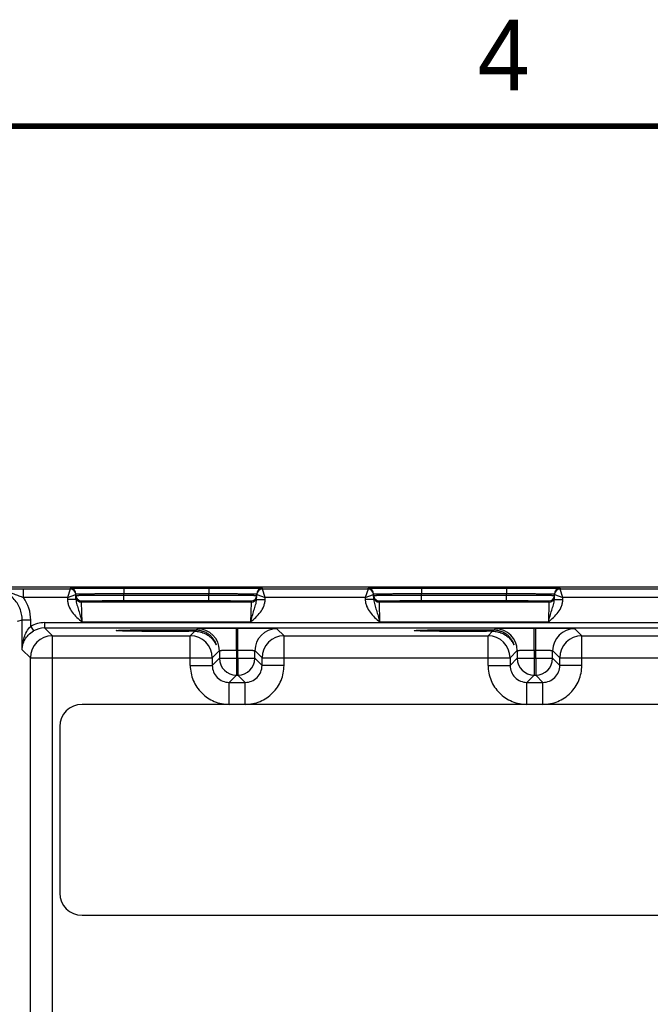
# Model space of a CAD drawing. Header units: inches. Extents: x 0 to 34, y 0 to 22.
# Tile 88 of 101: x 17.4 to 19.6, y 18.4 to 21.9. Entities that reach past the tile are written whole.
import ezdxf

# ---------------------------------------------------------------- set-up
doc = ezdxf.new("R2010")
doc.units = ezdxf.units.IN
doc.header["$LTSCALE"] = 1.87
doc.header["$MEASUREMENT"] = 0
doc.layers.get('0').update_dxf_attribs({"linetype": 'CONTINUOUS'})
doc.styles.add('TEXTSTYLE_2', font='txt')

msp = doc.modelspace()

# ---------------------------------------------------------------- linework, layer by layer
at = {"color": 7, "linetype": 'CONTINUOUS'}
for p, q in [((21.7135, 19.8657), (17.1957, 19.8657)), ((17.3897, 19.8285), (17.3897, 19.8585)), ((17.5551, 19.8585), (17.3897, 19.8585)), ((17.5551, 19.8585), (17.5453, 19.8285)), ((17.5453, 19.8285), (17.5751, 19.8388)), ((17.5551, 19.8585), (17.5551, 19.861)), ((17.5754, 19.8218), (17.5751, 19.8413)), ((17.745, 19.8618), (17.745, 19.8422)), ((17.745, 19.8618), (18.0459, 19.8618)), ((17.7451, 19.8372), (17.745, 19.8422)), ((17.745, 19.8422), (18.0459, 19.8422)), ((17.7451, 19.8176), (17.7451, 19.8372)), ((17.7451, 19.8372), (18.0459, 19.8372)), ((18.0459, 19.8618), (18.0459, 19.8422)), ((18.0459, 19.8372), (18.0459, 19.8422)), ((18.0459, 19.8176), (18.0459, 19.8372)), ((18.2156, 19.8218), (18.2159, 19.8413)), ((18.2159, 19.8388), (18.2457, 19.8285)), ((18.2359, 19.861), (18.2359, 19.8585)), ((18.6101, 19.8585), (18.2359, 19.8585)), ((18.2457, 19.8285), (18.2359, 19.8585)), ((18.6101, 19.8585), (18.6003, 19.8285)), ((18.6003, 19.8285), (18.6301, 19.8388)), ((18.6101, 19.8585), (18.6101, 19.861)), ((18.6304, 19.8218), (18.6301, 19.8413)), ((18.8, 19.8618), (18.8, 19.8422)), ((18.8, 19.8618), (19.1009, 19.8618)), ((18.8001, 19.8372), (18.8, 19.8422)), ((18.8, 19.8422), (19.1009, 19.8422)), ((18.8001, 19.8176), (18.8001, 19.8372)), ((18.8001, 19.8372), (19.1009, 19.8372)), ((19.1009, 19.8618), (19.1009, 19.8422)), ((19.1009, 19.8372), (19.1009, 19.8422)), ((19.1009, 19.8176), (19.1009, 19.8372)), ((19.2706, 19.8218), (19.2709, 19.8413)), ((19.2709, 19.8388), (19.3007, 19.8285)), ((19.2909, 19.861), (19.2909, 19.8585)), ((19.6651, 19.8585), (19.2909, 19.8585)), ((19.3007, 19.8285), (19.2909, 19.8585)), ((17.5453, 19.8285), (17.3897, 19.8285)), ((17.5453, 19.8285), (17.5454, 19.8213)), ((17.5754, 19.8218), (17.5454, 19.8213)), ((17.5953, 19.8116), (17.5952, 19.8162)), ((18.1957, 19.8116), (17.5953, 19.8116)), ((17.5968, 19.7416), (17.5953, 19.8116)), ((17.7018, 19.8157), (17.7054, 19.816)), ((17.7054, 19.8154), (17.7018, 19.8157)), ((17.712, 19.8152), (17.7054, 19.8154)), ((17.7067, 19.8153), (17.7058, 19.8154)), ((17.7077, 19.8153), (17.7067, 19.8153)), ((17.7097, 19.8152), (17.7077, 19.8153)), ((17.712, 19.8152), (17.7097, 19.8152)), ((17.7148, 19.8151), (17.712, 19.8152)), ((17.7179, 19.815), (17.7148, 19.8151)), ((17.7215, 19.815), (17.7179, 19.815)), ((17.7255, 19.8149), (17.7215, 19.815)), ((17.7299, 19.8148), (17.7255, 19.8149)), ((17.7348, 19.8148), (17.7299, 19.8148)), ((17.7402, 19.8147), (17.7348, 19.8148)), ((17.7461, 19.8146), (17.7402, 19.8147)), ((17.7451, 19.8176), (18.0459, 19.8176)), ((17.7524, 19.8146), (17.7461, 19.8146)), ((17.7593, 19.8145), (17.7524, 19.8146)), ((17.7666, 19.8144), (17.7593, 19.8145)), ((17.7745, 19.8144), (17.7666, 19.8144)), ((17.783, 19.8143), (17.7745, 19.8144)), ((17.7921, 19.8143), (17.783, 19.8143)), ((17.8018, 19.8142), (17.7921, 19.8143)), ((17.8121, 19.8142), (17.8018, 19.8142)), ((17.8232, 19.8141), (17.8121, 19.8142)), ((17.8349, 19.8141), (17.8232, 19.8141)), ((17.8473, 19.8141), (17.8349, 19.8141)), ((17.8603, 19.814), (17.8473, 19.8141)), ((17.874, 19.814), (17.8603, 19.814)), ((17.8884, 19.814), (17.874, 19.814)), ((17.9035, 19.814), (17.8884, 19.814)), ((17.914, 19.814), (17.9035, 19.814)), ((17.9249, 19.814), (17.914, 19.814)), ((17.9364, 19.8141), (17.9249, 19.814)), ((17.9481, 19.8141), (17.9364, 19.8141)), ((17.9597, 19.8141), (17.9481, 19.8141)), ((17.9708, 19.8141), (17.9597, 19.8141)), ((17.981, 19.8142), (17.9708, 19.8141)), ((17.9903, 19.8142), (17.981, 19.8142)), ((17.999, 19.8143), (17.9903, 19.8142)), ((18.0071, 19.8143), (17.999, 19.8143)), ((18.0148, 19.8144), (18.0071, 19.8143)), ((18.0219, 19.8144), (18.0148, 19.8144)), ((18.0285, 19.8145), (18.0219, 19.8144)), ((18.0373, 19.8146), (18.0285, 19.8145)), ((18.0449, 19.8146), (18.0373, 19.8146)), ((18.0517, 19.8147), (18.0449, 19.8146)), ((18.0577, 19.8148), (18.0517, 19.8147)), ((18.063, 19.8149), (18.0577, 19.8148)), ((18.0677, 19.8149), (18.063, 19.8149)), ((18.0719, 19.815), (18.0677, 19.8149)), ((18.0755, 19.8151), (18.0719, 19.815)), ((18.0776, 19.8151), (18.0755, 19.8151)), ((18.0795, 19.8152), (18.0776, 19.8151)), ((18.0856, 19.8154), (18.079, 19.8152)), ((18.0812, 19.8152), (18.0795, 19.8152)), ((18.0827, 19.8153), (18.0812, 19.8152)), ((18.084, 19.8153), (18.0827, 19.8153)), ((18.085, 19.8154), (18.084, 19.8153)), ((18.0859, 19.8154), (18.085, 19.8154)), ((18.0856, 19.816), (18.0892, 19.8157)), ((18.0892, 19.8157), (18.0856, 19.8154)), ((18.1957, 19.8116), (18.1942, 19.7416)), ((18.1958, 19.8162), (18.1957, 19.8116)), ((18.2156, 19.8218), (18.2456, 19.8213)), ((18.2456, 19.8213), (18.2457, 19.8285)), ((18.6003, 19.8285), (18.2457, 19.8285)), ((18.6003, 19.8285), (18.6004, 19.8213)), ((18.6304, 19.8218), (18.6004, 19.8213)), ((18.6503, 19.8116), (18.6502, 19.8162)), ((19.2507, 19.8116), (18.6503, 19.8116)), ((18.6518, 19.7416), (18.6503, 19.8116)), ((18.7568, 19.8157), (18.7604, 19.816)), ((18.7604, 19.8154), (18.7568, 19.8157)), ((18.767, 19.8152), (18.7604, 19.8154)), ((18.7617, 19.8153), (18.7608, 19.8154)), ((18.7627, 19.8153), (18.7617, 19.8153)), ((18.7647, 19.8152), (18.7627, 19.8153)), ((18.767, 19.8152), (18.7647, 19.8152)), ((18.7698, 19.8151), (18.767, 19.8152)), ((18.7729, 19.815), (18.7698, 19.8151)), ((18.7765, 19.815), (18.7729, 19.815)), ((18.7805, 19.8149), (18.7765, 19.815)), ((18.7849, 19.8148), (18.7805, 19.8149)), ((18.7898, 19.8148), (18.7849, 19.8148)), ((18.7952, 19.8147), (18.7898, 19.8148)), ((18.8011, 19.8146), (18.7952, 19.8147)), ((18.8001, 19.8176), (19.1009, 19.8176)), ((18.8074, 19.8146), (18.8011, 19.8146)), ((18.8143, 19.8145), (18.8074, 19.8146)), ((18.8216, 19.8144), (18.8143, 19.8145)), ((18.8295, 19.8144), (18.8216, 19.8144)), ((18.838, 19.8143), (18.8295, 19.8144)), ((18.8471, 19.8143), (18.838, 19.8143)), ((18.8568, 19.8142), (18.8471, 19.8143)), ((18.8671, 19.8142), (18.8568, 19.8142)), ((18.8782, 19.8141), (18.8671, 19.8142)), ((18.8899, 19.8141), (18.8782, 19.8141)), ((18.9023, 19.8141), (18.8899, 19.8141)), ((18.9153, 19.814), (18.9023, 19.8141)), ((18.929, 19.814), (18.9153, 19.814)), ((18.9434, 19.814), (18.929, 19.814)), ((18.9585, 19.814), (18.9434, 19.814)), ((18.969, 19.814), (18.9585, 19.814)), ((18.9799, 19.814), (18.969, 19.814)), ((18.9914, 19.8141), (18.9799, 19.814)), ((19.0031, 19.8141), (18.9914, 19.8141)), ((19.0147, 19.8141), (19.0031, 19.8141)), ((19.0258, 19.8141), (19.0147, 19.8141)), ((19.036, 19.8142), (19.0258, 19.8141)), ((19.0453, 19.8142), (19.036, 19.8142)), ((19.054, 19.8143), (19.0453, 19.8142)), ((19.0621, 19.8143), (19.054, 19.8143)), ((19.0698, 19.8144), (19.0621, 19.8143)), ((19.0769, 19.8144), (19.0698, 19.8144)), ((19.0835, 19.8145), (19.0769, 19.8144)), ((19.0923, 19.8146), (19.0835, 19.8145)), ((19.0999, 19.8146), (19.0923, 19.8146)), ((19.1067, 19.8147), (19.0999, 19.8146)), ((19.1127, 19.8148), (19.1067, 19.8147)), ((19.118, 19.8149), (19.1127, 19.8148)), ((19.1227, 19.8149), (19.118, 19.8149)), ((19.1269, 19.815), (19.1227, 19.8149)), ((19.1305, 19.8151), (19.1269, 19.815)), ((19.1326, 19.8151), (19.1305, 19.8151)), ((19.1345, 19.8152), (19.1326, 19.8151)), ((19.1406, 19.8154), (19.134, 19.8152)), ((19.1362, 19.8152), (19.1345, 19.8152)), ((19.1377, 19.8153), (19.1362, 19.8152)), ((19.139, 19.8153), (19.1377, 19.8153)), ((19.14, 19.8154), (19.139, 19.8153)), ((19.1409, 19.8154), (19.14, 19.8154)), ((19.1406, 19.816), (19.1442, 19.8157)), ((19.1442, 19.8157), (19.1406, 19.8154)), ((19.2507, 19.8116), (19.2492, 19.7416)), ((19.2508, 19.8162), (19.2507, 19.8116)), ((19.2706, 19.8218), (19.3006, 19.8213)), ((19.3006, 19.8213), (19.3007, 19.8285)), ((19.6553, 19.8285), (19.3007, 19.8285)), ((17.3852, 19.748), (17.3671, 19.7435)), ((17.3852, 19.6433), (17.3852, 19.748)), ((17.4151, 19.748), (17.3852, 19.748)), ((17.4151, 19.7262), (17.4151, 19.748)), ((17.464, 19.7394), (17.464, 19.7204)), ((17.464, 19.7394), (21.5092, 19.7394)), ((18.1942, 19.7416), (17.5968, 19.7416)), ((19.2492, 19.7416), (18.6518, 19.7416)), ((17.4151, 19.7262), (17.4247, 19.7098)), ((17.4918, 19.6926), (17.464, 19.7204)), ((17.464, 19.7204), (21.5092, 19.7204)), ((17.9804, 19.6926), (17.9965, 19.7087)), ((18.0015, 19.7137), (18.0057, 19.7179)), ((18.1437, 19.6423), (18.1437, 19.7203)), ((18.1437, 19.7203), (18.1493, 19.7203)), ((18.1493, 19.6423), (18.1493, 19.7203)), ((18.2873, 19.7179), (18.3126, 19.6926)), ((19.0354, 19.6926), (19.0515, 19.7087)), ((19.0565, 19.7137), (19.0607, 19.7179)), ((19.1987, 19.7203), (19.2043, 19.7203)), ((19.1987, 19.6423), (19.1987, 19.7203)), ((19.2043, 19.6423), (19.2043, 19.7203)), ((19.3423, 19.7179), (19.3676, 19.6926)), ((17.4918, 16.5699), (17.4918, 19.6926)), ((17.4918, 19.6926), (17.9804, 19.6926)), ((17.9804, 19.5876), (17.9804, 19.6926)), ((18.3126, 19.5876), (18.3126, 19.6926)), ((18.3126, 19.6926), (19.0354, 19.6926)), ((19.0354, 19.5876), (19.0354, 19.6926)), ((19.3676, 19.6926), (20.0904, 19.6926)), ((19.3676, 19.5876), (19.3676, 19.6926)), ((17.4138, 19.6146), (17.3852, 19.6433)), ((18.0837, 19.64), (18.0584, 19.6146)), ((18.0837, 19.64), (18.0837, 19.6129)), ((18.1437, 19.6423), (18.1437, 19.6129)), ((18.1437, 19.6423), (18.1493, 19.6423)), ((18.1493, 19.6129), (18.1493, 19.6423)), ((18.2093, 19.6129), (18.2093, 19.64)), ((18.2093, 19.64), (18.2346, 19.6146)), ((19.1387, 19.64), (19.1134, 19.6146)), ((19.1387, 19.64), (19.1387, 19.6129)), ((19.1987, 19.6423), (19.2043, 19.6423)), ((19.1987, 19.6423), (19.1987, 19.6129)), ((19.2043, 19.6129), (19.2043, 19.6423)), ((19.2643, 19.6129), (19.2643, 19.64)), ((19.2643, 19.64), (19.2896, 19.6146)), ((17.4138, 16.6478), (17.4138, 19.6146)), ((17.4138, 19.6146), (18.0584, 19.6146)), ((18.0584, 19.6146), (18.0584, 19.5876)), ((18.0837, 19.6129), (18.0584, 19.5876)), ((18.0837, 19.6129), (18.2093, 19.6129)), ((18.1437, 19.6129), (18.1437, 19.5529)), ((18.1493, 19.6129), (18.1493, 19.5529)), ((18.2093, 19.6129), (18.2346, 19.5876)), ((18.2346, 19.5876), (18.2346, 19.6146)), ((18.2346, 19.6146), (19.1134, 19.6146)), ((19.1134, 19.6146), (19.1134, 19.5876)), ((19.1387, 19.6129), (19.1134, 19.5876)), ((19.1387, 19.6129), (19.2643, 19.6129)), ((19.1987, 19.6129), (19.1987, 19.5529)), ((19.2043, 19.6129), (19.2043, 19.5529)), ((19.2643, 19.6129), (19.2896, 19.5876)), ((19.2896, 19.6146), (20.1684, 19.6146)), ((19.2896, 19.5876), (19.2896, 19.6146)), ((17.9804, 19.5876), (18.0584, 19.5876)), ((18.3126, 19.5876), (18.2346, 19.5876)), ((19.0354, 19.5876), (19.1134, 19.5876)), ((19.3676, 19.5876), (19.2896, 19.5876)), ((18.1437, 19.5529), (18.1183, 19.5276)), ((18.1183, 19.4496), (18.1183, 19.5276)), ((18.1183, 19.5276), (18.1747, 19.5276)), ((18.1437, 19.5529), (18.1493, 19.5529)), ((18.1493, 19.5529), (18.1747, 19.5276)), ((18.1747, 19.4496), (18.1747, 19.5276)), ((19.1987, 19.5529), (19.1733, 19.5276)), ((19.1733, 19.5276), (19.2297, 19.5276)), ((19.1733, 19.4496), (19.1733, 19.5276)), ((19.1987, 19.5529), (19.2043, 19.5529)), ((19.2043, 19.5529), (19.2297, 19.5276)), ((19.2297, 19.4496), (19.2297, 19.5276)), ((21.3763, 19.4496), (17.5968, 19.4496)), ((17.5181, 19.3709), (17.5181, 18.7803)), ((17.5968, 18.7016), (21.3763, 18.7016))]:
    msp.add_line(p, q, dxfattribs=at)
at = {"color": 7, "linetype": 'CONTINUOUS', "const_width": 0.02}
msp.add_lwpolyline([(33.5, 21.5), (0.5, 21.5)], dxfattribs=at)
at = {"color": 7, "linetype": 'CONTINUOUS'}
for points in [[(17.7058, 19.8154), (17.705, 19.8154), (17.7048, 19.8154), (17.7045, 19.8154), (17.7043, 19.8155), (17.7041, 19.8155), (17.704, 19.8155)], [(18.087, 19.8155), (18.087, 19.8155), (18.0869, 19.8155), (18.0867, 19.8155), (18.0865, 19.8154), (18.0862, 19.8154), (18.0859, 19.8154)], [(18.7608, 19.8154), (18.76, 19.8154), (18.7598, 19.8154), (18.7595, 19.8154), (18.7593, 19.8155), (18.7591, 19.8155), (18.759, 19.8155)], [(19.142, 19.8155), (19.142, 19.8155), (19.1419, 19.8155), (19.1417, 19.8155), (19.1415, 19.8154), (19.1412, 19.8154), (19.1409, 19.8154)]]:
    msp.add_lwpolyline(points, dxfattribs=at)
for centre, radius, start, end in [((17.391, -4.3435), 24.202, 90.00308, 90.18806), ((17.5551, 19.841), 0.02, 1.0006, 89.9999), ((17.5551, 19.8385), 0.02, 1.0006, 89.9999), ((17.5551, 19.8385), 0.02, 8.1775, 10.8856), ((17.5551, 19.8385), 0.02, 1.0086, 8.1788), ((17.5953, 19.8363), 0.0201, 181.0723, 200.7062), ((18.1958, 19.8362), 0.02, 269.9992, 358.9986), ((18.2359, 19.841), 0.02, 90.0001, 178.9994), ((18.2359, 19.8385), 0.02, 90.0018, 178.9994), ((18.2359, 19.8385), 0.02, 171.8218, 178.9914), ((18.2359, 19.8385), 0.02, 169.1149, 171.8231), ((18.6101, 19.841), 0.02, 1.0006, 89.9999), ((18.6101, 19.8385), 0.02, 1.0006, 89.9999), ((18.6101, 19.8385), 0.02, 8.1775, 10.8856), ((18.6101, 19.8385), 0.02, 1.0086, 8.1788), ((18.6503, 19.8363), 0.0201, 181.0723, 200.7062), ((19.2508, 19.8362), 0.02, 269.9992, 358.9986), ((19.2909, 19.841), 0.02, 90.0001, 178.9994), ((19.2909, 19.8385), 0.02, 90.0018, 178.9994), ((19.2909, 19.8385), 0.02, 171.8218, 178.9914), ((19.2909, 19.8385), 0.02, 169.1149, 171.8231), ((17.2749, 19.748), 0.1402, 360, 35.032), ((17.5953, 19.8316), 0.02, 181.0014, 270.0008), ((17.5952, 19.8362), 0.02, 200.7796, 270.0003), ((18.1957, 19.8316), 0.02, 269.9992, 358.9986), ((18.6503, 19.8316), 0.02, 181.0014, 270.0008), ((18.6502, 19.8362), 0.02, 200.7796, 270.0003), ((19.2507, 19.8316), 0.02, 269.9992, 358.9986), ((17.464, 19.6424), 0.097, 89.9992, 120.2202), ((17.464, 19.6424), 0.078, 89.9937, 120.2178), ((18.0057, 19.6399), 0.078, 0.0209, 89.9791), ((18.2873, 19.6399), 0.078, 90.0209, 179.9791), ((19.0607, 19.6399), 0.078, 0.0209, 89.9791), ((19.3423, 19.6399), 0.078, 90.0209, 179.9791), ((17.4918, 19.6146), 0.078, 90.021, 179.979), ((17.9803, 19.6146), 0.078, 0.021, 89.979), ((18.3127, 19.6146), 0.078, 90.021, 179.979), ((19.0353, 19.6146), 0.078, 0.021, 89.979), ((19.3677, 19.6146), 0.078, 90.021, 179.979), ((18.1437, 19.613), 0.06, 180.021, 269.979), ((18.1493, 19.613), 0.06, 270.0209, 359.9791), ((19.1987, 19.613), 0.06, 180.021, 269.979), ((19.2043, 19.613), 0.06, 270.0209, 359.9791), ((17.5968, 19.3709), 0.0787, 90, 180), ((17.5968, 18.7803), 0.0787, 180, 270)]:
    msp.add_arc(centre, radius, start, end, dxfattribs=at)
for points, knots in [([(17.3852, 19.748), (17.3852, 19.7552), (17.3837, 19.7696), (17.3774, 19.7904), (17.3672, 19.8096), (17.3534, 19.8264), (17.3365, 19.8402), (17.3174, 19.8505), (17.2966, 19.8568), (17.2821, 19.8582), (17.2749, 19.8582)], [0, 0, 0, 0, 0.125, 0.249999, 0.374998, 0.499997, 0.624997, 0.749998, 0.874999, 1, 1, 1, 1]), ([(17.3224, 19.8519), (17.3338, 19.849), (17.3505, 19.8433), (17.3727, 19.8347), (17.384, 19.8305), (17.3897, 19.8285)], [0, 0, 0, 0, 0.493645, 0.74485, 1, 1, 1, 1]), ([(17.5551, 19.861), (17.5551, 19.861), (17.5552, 19.861), (17.5553, 19.861), (17.5556, 19.8611), (17.556, 19.8611), (17.5565, 19.8611), (17.5575, 19.8611), (17.5589, 19.8612), (17.5609, 19.8612), (17.5634, 19.8612), (17.5663, 19.8613), (17.5697, 19.8613), (17.5734, 19.8613), (17.5793, 19.8614), (17.5876, 19.8615), (17.5987, 19.8615), (17.6111, 19.8616), (17.6249, 19.8616), (17.6398, 19.8617), (17.6558, 19.8617), (17.6786, 19.8618), (17.7085, 19.8618), (17.7327, 19.8618), (17.745, 19.8618)], [0, 0, 0, 0, 0.000318, 0.001226, 0.002732, 0.004837, 0.007542, 0.010844, 0.019232, 0.029982, 0.043067, 0.058459, 0.076118, 0.096003, 0.118066, 0.168509, 0.226962, 0.292862, 0.365575, 0.444399, 0.528576, 0.617294, 0.804899, 1, 1, 1, 1]), ([(17.5751, 19.8413), (17.5751, 19.8414), (17.5752, 19.8414), (17.5753, 19.8414), (17.5756, 19.8414), (17.5759, 19.8415), (17.5764, 19.8415), (17.5772, 19.8415), (17.5785, 19.8416), (17.5803, 19.8416), (17.5825, 19.8417), (17.5851, 19.8417), (17.5881, 19.8418), (17.5915, 19.8418), (17.5967, 19.8419), (17.6042, 19.8419), (17.6141, 19.842), (17.6252, 19.8421), (17.6375, 19.8421), (17.6509, 19.8422), (17.6652, 19.8422), (17.6856, 19.8422), (17.7123, 19.8422), (17.734, 19.8422), (17.745, 19.8422)], [0, 0, 0, 0, 0.000343, 0.001258, 0.002769, 0.004877, 0.007583, 0.010885, 0.019273, 0.030022, 0.043107, 0.058497, 0.076154, 0.096037, 0.118098, 0.168537, 0.226986, 0.292882, 0.365592, 0.444413, 0.528588, 0.617304, 0.804905, 1, 1, 1, 1]), ([(17.5752, 19.8359), (17.5752, 19.8359), (17.5753, 19.8359), (17.5754, 19.8359), (17.5757, 19.836), (17.576, 19.836), (17.5765, 19.836), (17.5773, 19.836), (17.5786, 19.8361), (17.5804, 19.8361), (17.5826, 19.8362), (17.5852, 19.8362), (17.5882, 19.8363), (17.5916, 19.8363), (17.5968, 19.8364), (17.6043, 19.8365), (17.6142, 19.8366), (17.6253, 19.8367), (17.6376, 19.8368), (17.651, 19.8368), (17.6653, 19.8369), (17.6857, 19.837), (17.7124, 19.8371), (17.7341, 19.8372), (17.7451, 19.8372)], [0, 0, 0, 0, 0.00033, 0.001241, 0.002749, 0.004856, 0.007562, 0.010864, 0.019252, 0.030002, 0.043087, 0.058477, 0.076135, 0.096019, 0.118081, 0.168521, 0.22697, 0.292867, 0.365576, 0.444398, 0.528573, 0.61729, 0.804895, 1, 1, 1, 1]), ([(18.0459, 19.8618), (18.0583, 19.8618), (18.0825, 19.8618), (18.1124, 19.8618), (18.1352, 19.8617), (18.1512, 19.8617), (18.1661, 19.8616), (18.1798, 19.8616), (18.1923, 19.8615), (18.2034, 19.8615), (18.2117, 19.8614), (18.2175, 19.8613), (18.2213, 19.8613), (18.2247, 19.8613), (18.2276, 19.8612), (18.2301, 19.8612), (18.2321, 19.8612), (18.2335, 19.8611), (18.2344, 19.8611), (18.235, 19.8611), (18.2353, 19.8611), (18.2356, 19.861), (18.2358, 19.861), (18.2359, 19.861), (18.2359, 19.861)], [0, 0, 0, 0, 0.195101, 0.382706, 0.471424, 0.555601, 0.634425, 0.707138, 0.773038, 0.831491, 0.881934, 0.903997, 0.923882, 0.941541, 0.956933, 0.970018, 0.980768, 0.989156, 0.992458, 0.995163, 0.997268, 0.998774, 0.999682, 1, 1, 1, 1]), ([(18.0459, 19.8422), (18.057, 19.8422), (18.0787, 19.8422), (18.1054, 19.8422), (18.1258, 19.8422), (18.1401, 19.8422), (18.1534, 19.8421), (18.1658, 19.8421), (18.1769, 19.842), (18.1868, 19.8419), (18.1942, 19.8419), (18.1995, 19.8418), (18.2029, 19.8418), (18.2058, 19.8417), (18.2085, 19.8417), (18.2107, 19.8416), (18.2125, 19.8416), (18.2138, 19.8415), (18.2146, 19.8415), (18.2151, 19.8415), (18.2154, 19.8414), (18.2157, 19.8414), (18.2158, 19.8414), (18.2159, 19.8414), (18.2159, 19.8413)], [0, 0, 0, 0, 0.195095, 0.382696, 0.471412, 0.555586, 0.634408, 0.707118, 0.773014, 0.831463, 0.881902, 0.903963, 0.923846, 0.941503, 0.956893, 0.969977, 0.980727, 0.989115, 0.992417, 0.995123, 0.997231, 0.998742, 0.999657, 1, 1, 1, 1]), ([(18.0459, 19.8372), (18.0569, 19.8372), (18.0786, 19.8371), (18.1053, 19.837), (18.1257, 19.8369), (18.14, 19.8368), (18.1533, 19.8368), (18.1657, 19.8367), (18.1768, 19.8366), (18.1867, 19.8365), (18.1941, 19.8364), (18.1994, 19.8363), (18.2028, 19.8363), (18.2058, 19.8362), (18.2084, 19.8362), (18.2106, 19.8361), (18.2124, 19.8361), (18.2137, 19.836), (18.2145, 19.836), (18.215, 19.836), (18.2153, 19.836), (18.2156, 19.8359), (18.2157, 19.8359), (18.2158, 19.8359), (18.2158, 19.8359)], [0, 0, 0, 0, 0.195105, 0.382709, 0.471426, 0.555601, 0.634423, 0.707133, 0.773029, 0.831479, 0.881919, 0.90398, 0.923864, 0.941522, 0.956913, 0.969998, 0.980748, 0.989136, 0.992438, 0.995144, 0.997251, 0.998759, 0.99967, 1, 1, 1, 1]), ([(18.6101, 19.861), (18.6101, 19.861), (18.6102, 19.861), (18.6103, 19.861), (18.6106, 19.8611), (18.611, 19.8611), (18.6115, 19.8611), (18.6125, 19.8611), (18.6139, 19.8612), (18.6159, 19.8612), (18.6184, 19.8612), (18.6213, 19.8613), (18.6247, 19.8613), (18.6284, 19.8613), (18.6343, 19.8614), (18.6426, 19.8615), (18.6537, 19.8615), (18.6661, 19.8616), (18.6799, 19.8616), (18.6948, 19.8617), (18.7108, 19.8617), (18.7336, 19.8618), (18.7635, 19.8618), (18.7877, 19.8618), (18.8, 19.8618)], [0, 0, 0, 0, 0.000318, 0.001226, 0.002732, 0.004837, 0.007542, 0.010844, 0.019232, 0.029982, 0.043067, 0.058459, 0.076118, 0.096003, 0.118066, 0.168509, 0.226962, 0.292862, 0.365575, 0.444399, 0.528576, 0.617294, 0.804899, 1, 1, 1, 1]), ([(18.6301, 19.8413), (18.6301, 19.8414), (18.6302, 19.8414), (18.6303, 19.8414), (18.6306, 19.8414), (18.6309, 19.8415), (18.6314, 19.8415), (18.6322, 19.8415), (18.6335, 19.8416), (18.6353, 19.8416), (18.6375, 19.8417), (18.6401, 19.8417), (18.6431, 19.8418), (18.6465, 19.8418), (18.6517, 19.8419), (18.6592, 19.8419), (18.6691, 19.842), (18.6802, 19.8421), (18.6925, 19.8421), (18.7059, 19.8422), (18.7202, 19.8422), (18.7406, 19.8422), (18.7673, 19.8422), (18.789, 19.8422), (18.8, 19.8422)], [0, 0, 0, 0, 0.000343, 0.001258, 0.002769, 0.004877, 0.007583, 0.010885, 0.019273, 0.030022, 0.043107, 0.058497, 0.076154, 0.096037, 0.118098, 0.168537, 0.226986, 0.292882, 0.365592, 0.444413, 0.528588, 0.617304, 0.804905, 1, 1, 1, 1]), ([(18.6302, 19.8359), (18.6302, 19.8359), (18.6303, 19.8359), (18.6304, 19.8359), (18.6307, 19.836), (18.631, 19.836), (18.6315, 19.836), (18.6323, 19.836), (18.6336, 19.8361), (18.6354, 19.8361), (18.6376, 19.8362), (18.6402, 19.8362), (18.6432, 19.8363), (18.6466, 19.8363), (18.6518, 19.8364), (18.6593, 19.8365), (18.6692, 19.8366), (18.6803, 19.8367), (18.6926, 19.8368), (18.706, 19.8368), (18.7203, 19.8369), (18.7407, 19.837), (18.7674, 19.8371), (18.7891, 19.8372), (18.8001, 19.8372)], [0, 0, 0, 0, 0.00033, 0.001241, 0.002749, 0.004856, 0.007562, 0.010864, 0.019252, 0.030002, 0.043087, 0.058477, 0.076135, 0.096019, 0.118081, 0.168521, 0.22697, 0.292867, 0.365576, 0.444398, 0.528573, 0.61729, 0.804895, 1, 1, 1, 1]), ([(19.1009, 19.8618), (19.1133, 19.8618), (19.1375, 19.8618), (19.1674, 19.8618), (19.1902, 19.8617), (19.2062, 19.8617), (19.2211, 19.8616), (19.2348, 19.8616), (19.2473, 19.8615), (19.2584, 19.8615), (19.2667, 19.8614), (19.2725, 19.8613), (19.2763, 19.8613), (19.2797, 19.8613), (19.2826, 19.8612), (19.2851, 19.8612), (19.2871, 19.8612), (19.2885, 19.8611), (19.2894, 19.8611), (19.29, 19.8611), (19.2903, 19.8611), (19.2906, 19.861), (19.2908, 19.861), (19.2909, 19.861), (19.2909, 19.861)], [0, 0, 0, 0, 0.195101, 0.382706, 0.471424, 0.555601, 0.634425, 0.707138, 0.773038, 0.831491, 0.881934, 0.903997, 0.923882, 0.941541, 0.956933, 0.970018, 0.980768, 0.989156, 0.992458, 0.995163, 0.997268, 0.998774, 0.999682, 1, 1, 1, 1]), ([(19.1009, 19.8422), (19.112, 19.8422), (19.1337, 19.8422), (19.1604, 19.8422), (19.1808, 19.8422), (19.1951, 19.8422), (19.2084, 19.8421), (19.2208, 19.8421), (19.2319, 19.842), (19.2418, 19.8419), (19.2492, 19.8419), (19.2545, 19.8418), (19.2579, 19.8418), (19.2608, 19.8417), (19.2635, 19.8417), (19.2657, 19.8416), (19.2675, 19.8416), (19.2688, 19.8415), (19.2696, 19.8415), (19.2701, 19.8415), (19.2704, 19.8414), (19.2707, 19.8414), (19.2708, 19.8414), (19.2709, 19.8414), (19.2709, 19.8413)], [0, 0, 0, 0, 0.195095, 0.382696, 0.471412, 0.555586, 0.634408, 0.707118, 0.773014, 0.831463, 0.881902, 0.903963, 0.923846, 0.941503, 0.956893, 0.969977, 0.980727, 0.989115, 0.992417, 0.995123, 0.997231, 0.998742, 0.999657, 1, 1, 1, 1]), ([(19.1009, 19.8372), (19.1119, 19.8372), (19.1336, 19.8371), (19.1603, 19.837), (19.1807, 19.8369), (19.195, 19.8368), (19.2083, 19.8368), (19.2207, 19.8367), (19.2318, 19.8366), (19.2417, 19.8365), (19.2491, 19.8364), (19.2544, 19.8363), (19.2578, 19.8363), (19.2608, 19.8362), (19.2634, 19.8362), (19.2656, 19.8361), (19.2674, 19.8361), (19.2687, 19.836), (19.2695, 19.836), (19.27, 19.836), (19.2703, 19.836), (19.2706, 19.8359), (19.2707, 19.8359), (19.2708, 19.8359), (19.2708, 19.8359)], [0, 0, 0, 0, 0.195105, 0.382709, 0.471426, 0.555601, 0.634423, 0.707133, 0.773029, 0.831479, 0.881919, 0.90398, 0.923864, 0.941522, 0.956913, 0.969998, 0.980748, 0.989136, 0.992438, 0.995144, 0.997251, 0.998759, 0.99967, 1, 1, 1, 1]), ([(17.5454, 19.8213), (17.5455, 19.8172), (17.5464, 19.8091), (17.5512, 19.7934), (17.5616, 19.7756), (17.5783, 19.7576), (17.5906, 19.7469), (17.5968, 19.7416)], [0, 0, 0, 0, 0.125019, 0.25007, 0.499711, 0.749754, 1, 1, 1, 1]), ([(17.5754, 19.8218), (17.5755, 19.8185), (17.5764, 19.8119), (17.5789, 19.8023), (17.5818, 19.7928), (17.586, 19.7798), (17.591, 19.7627), (17.5949, 19.7487), (17.5968, 19.7416)], [0, 0, 0, 0, 0.120107, 0.238269, 0.357049, 0.478558, 0.733293, 1, 1, 1, 1]), ([(17.5952, 19.8162), (17.5952, 19.8163), (17.5953, 19.8163), (17.5954, 19.8163), (17.5956, 19.8163), (17.5961, 19.8164), (17.5969, 19.8164), (17.5982, 19.8165), (17.5998, 19.8166), (17.6017, 19.8166), (17.604, 19.8167), (17.6078, 19.8168), (17.6133, 19.8169), (17.6208, 19.817), (17.6296, 19.8171), (17.6394, 19.8172), (17.6503, 19.8173), (17.6621, 19.8173), (17.6747, 19.8174), (17.6927, 19.8175), (17.7162, 19.8175), (17.7354, 19.8176), (17.7451, 19.8176)], [0, 0, 0, 0, 0.000367, 0.001291, 0.002806, 0.004918, 0.010931, 0.019321, 0.030071, 0.043156, 0.058545, 0.076201, 0.118142, 0.168576, 0.22702, 0.29291, 0.365614, 0.44443, 0.5286, 0.617312, 0.804907, 1, 1, 1, 1]), ([(17.7054, 19.816), (17.7085, 19.8162), (17.7164, 19.8164), (17.7309, 19.8166), (17.7501, 19.8168), (17.7838, 19.8171), (17.8327, 19.8173), (17.8955, 19.8174), (17.9583, 19.8173), (18.0072, 19.8171), (18.0408, 19.8168), (18.0601, 19.8166), (18.0745, 19.8164), (18.0825, 19.8162), (18.0856, 19.816)], [0, 0, 0, 0, 0.024296, 0.062623, 0.113842, 0.176452, 0.328169, 0.500009, 0.671848, 0.823561, 0.886168, 0.937384, 0.975708, 1, 1, 1, 1]), ([(18.079, 19.8152), (18.0697, 19.8149), (18.0462, 19.8146), (18.0048, 19.8143), (17.9529, 19.8141), (17.8955, 19.814), (17.838, 19.8141), (17.7861, 19.8143), (17.7447, 19.8146), (17.7212, 19.8149), (17.712, 19.8152)], [0, 0, 0, 0, 0.075827, 0.192379, 0.338469, 0.50007, 0.661661, 0.807722, 0.924229, 1, 1, 1, 1]), ([(18.0459, 19.8176), (18.0556, 19.8176), (18.0747, 19.8175), (18.0983, 19.8175), (18.1163, 19.8174), (18.1289, 19.8173), (18.1407, 19.8173), (18.1516, 19.8172), (18.1614, 19.8171), (18.1702, 19.817), (18.1777, 19.8169), (18.1832, 19.8168), (18.1869, 19.8167), (18.1892, 19.8166), (18.1912, 19.8166), (18.1928, 19.8165), (18.1941, 19.8164), (18.1949, 19.8164), (18.1954, 19.8163), (18.1956, 19.8163), (18.1957, 19.8163), (18.1958, 19.8163), (18.1958, 19.8162)], [0, 0, 0, 0, 0.195093, 0.382688, 0.4714, 0.55557, 0.634386, 0.70709, 0.77298, 0.831424, 0.881858, 0.923799, 0.941455, 0.956844, 0.969929, 0.980679, 0.989069, 0.995082, 0.997194, 0.998709, 0.999633, 1, 1, 1, 1]), ([(18.1942, 19.7416), (18.1961, 19.7487), (18.1999, 19.7626), (18.205, 19.7797), (18.2092, 19.7928), (18.2121, 19.8023), (18.2146, 19.8119), (18.2155, 19.8185), (18.2156, 19.8218)], [0, 0, 0, 0, 0.266708, 0.521449, 0.642959, 0.761737, 0.879896, 1, 1, 1, 1]), ([(18.1942, 19.7416), (18.2003, 19.7469), (18.2127, 19.7576), (18.2294, 19.7756), (18.2398, 19.7934), (18.2445, 19.8091), (18.2455, 19.8172), (18.2456, 19.8213)], [0, 0, 0, 0, 0.250246, 0.500289, 0.74993, 0.874981, 1, 1, 1, 1]), ([(18.6004, 19.8213), (18.6005, 19.8172), (18.6014, 19.8091), (18.6062, 19.7934), (18.6166, 19.7756), (18.6333, 19.7576), (18.6456, 19.7469), (18.6518, 19.7416)], [0, 0, 0, 0, 0.125019, 0.25007, 0.499711, 0.749754, 1, 1, 1, 1]), ([(18.6304, 19.8218), (18.6305, 19.8185), (18.6314, 19.8119), (18.6339, 19.8023), (18.6368, 19.7928), (18.641, 19.7798), (18.646, 19.7627), (18.6499, 19.7487), (18.6518, 19.7416)], [0, 0, 0, 0, 0.120107, 0.238269, 0.357049, 0.478558, 0.733293, 1, 1, 1, 1]), ([(18.6502, 19.8162), (18.6502, 19.8163), (18.6503, 19.8163), (18.6504, 19.8163), (18.6506, 19.8163), (18.6511, 19.8164), (18.6519, 19.8164), (18.6532, 19.8165), (18.6548, 19.8166), (18.6567, 19.8166), (18.659, 19.8167), (18.6628, 19.8168), (18.6683, 19.8169), (18.6758, 19.817), (18.6846, 19.8171), (18.6944, 19.8172), (18.7053, 19.8173), (18.7171, 19.8173), (18.7297, 19.8174), (18.7477, 19.8175), (18.7712, 19.8175), (18.7904, 19.8176), (18.8001, 19.8176)], [0, 0, 0, 0, 0.000367, 0.001291, 0.002806, 0.004918, 0.010931, 0.019321, 0.030071, 0.043156, 0.058545, 0.076201, 0.118142, 0.168576, 0.22702, 0.29291, 0.365614, 0.44443, 0.5286, 0.617312, 0.804907, 1, 1, 1, 1]), ([(18.7604, 19.816), (18.7635, 19.8162), (18.7714, 19.8164), (18.7859, 19.8166), (18.8051, 19.8168), (18.8388, 19.8171), (18.8877, 19.8173), (18.9505, 19.8174), (19.0133, 19.8173), (19.0622, 19.8171), (19.0958, 19.8168), (19.1151, 19.8166), (19.1295, 19.8164), (19.1375, 19.8162), (19.1406, 19.816)], [0, 0, 0, 0, 0.024296, 0.062623, 0.113842, 0.176452, 0.328169, 0.500009, 0.671848, 0.823561, 0.886168, 0.937384, 0.975708, 1, 1, 1, 1]), ([(19.134, 19.8152), (19.1247, 19.8149), (19.1012, 19.8146), (19.0598, 19.8143), (19.0079, 19.8141), (18.9505, 19.814), (18.893, 19.8141), (18.8411, 19.8143), (18.7997, 19.8146), (18.7762, 19.8149), (18.767, 19.8152)], [0, 0, 0, 0, 0.075827, 0.192379, 0.338469, 0.50007, 0.661661, 0.807722, 0.924229, 1, 1, 1, 1]), ([(19.1009, 19.8176), (19.1106, 19.8176), (19.1297, 19.8175), (19.1533, 19.8175), (19.1713, 19.8174), (19.1839, 19.8173), (19.1957, 19.8173), (19.2066, 19.8172), (19.2164, 19.8171), (19.2252, 19.817), (19.2327, 19.8169), (19.2382, 19.8168), (19.2419, 19.8167), (19.2442, 19.8166), (19.2462, 19.8166), (19.2478, 19.8165), (19.2491, 19.8164), (19.2499, 19.8164), (19.2504, 19.8163), (19.2506, 19.8163), (19.2507, 19.8163), (19.2508, 19.8163), (19.2508, 19.8162)], [0, 0, 0, 0, 0.195093, 0.382688, 0.4714, 0.55557, 0.634386, 0.70709, 0.77298, 0.831424, 0.881858, 0.923799, 0.941455, 0.956844, 0.969929, 0.980679, 0.989069, 0.995082, 0.997194, 0.998709, 0.999633, 1, 1, 1, 1]), ([(19.2492, 19.7416), (19.2511, 19.7487), (19.2549, 19.7626), (19.26, 19.7797), (19.2642, 19.7928), (19.2671, 19.8023), (19.2696, 19.8119), (19.2705, 19.8185), (19.2706, 19.8218)], [0, 0, 0, 0, 0.266708, 0.521449, 0.642959, 0.761737, 0.879896, 1, 1, 1, 1]), ([(19.2492, 19.7416), (19.2553, 19.7469), (19.2677, 19.7576), (19.2844, 19.7756), (19.2948, 19.7934), (19.2995, 19.8091), (19.3005, 19.8172), (19.3006, 19.8213)], [0, 0, 0, 0, 0.250246, 0.500289, 0.74993, 0.874981, 1, 1, 1, 1]), ([(17.3852, 19.6433), (17.3852, 19.6506), (17.3864, 19.6653), (17.3914, 19.6871), (17.4002, 19.7082), (17.4095, 19.7208), (17.4151, 19.7262)], [0, 0, 0, 0, 0.242801, 0.488314, 0.739685, 1, 1, 1, 1]), ([(17.3852, 19.6433), (17.3852, 19.6493), (17.3869, 19.6616), (17.394, 19.6796), (17.4064, 19.6967), (17.4181, 19.7059), (17.4247, 19.7098)], [0, 0, 0, 0, 0.223279, 0.45729, 0.713548, 1, 1, 1, 1]), ([(17.7183, 19.7112), (17.7183, 19.7113), (17.7185, 19.7114), (17.7188, 19.7115), (17.7193, 19.7116), (17.7201, 19.7117), (17.721, 19.7118), (17.7227, 19.7119), (17.7253, 19.7121), (17.729, 19.7123), (17.7336, 19.7125), (17.7389, 19.7127), (17.7449, 19.7129), (17.7517, 19.713), (17.7621, 19.7133), (17.7766, 19.7135), (17.7956, 19.7138), (17.8166, 19.714), (17.839, 19.7142), (17.8625, 19.7143), (17.8867, 19.7143), (17.9188, 19.7143), (17.9571, 19.7142), (17.9872, 19.7139), (18.0015, 19.7137)], [0, 0, 0, 0, 0.000527, 0.001708, 0.003612, 0.006247, 0.009612, 0.013706, 0.02406, 0.037277, 0.053314, 0.072106, 0.09354, 0.117501, 0.143877, 0.203413, 0.271045, 0.345417, 0.425153, 0.50873, 0.594531, 0.680933, 0.848958, 1, 1, 1, 1]), ([(17.9965, 19.7087), (17.9822, 19.7085), (17.9522, 19.7083), (17.9142, 19.7081), (17.8825, 19.7081), (17.8588, 19.7082), (17.8358, 19.7083), (17.8139, 19.7085), (17.7935, 19.7087), (17.7749, 19.7089), (17.7609, 19.7092), (17.7508, 19.7094), (17.7442, 19.7096), (17.7383, 19.7098), (17.7332, 19.71), (17.7288, 19.7102), (17.7251, 19.7104), (17.7226, 19.7105), (17.721, 19.7107), (17.72, 19.7108), (17.7193, 19.7109), (17.7188, 19.711), (17.7185, 19.7111), (17.7183, 19.7112), (17.7183, 19.7112)], [0, 0, 0, 0, 0.153931, 0.323259, 0.409813, 0.495497, 0.578743, 0.657984, 0.731768, 0.798768, 0.857675, 0.88376, 0.90745, 0.928637, 0.947209, 0.96306, 0.976127, 0.986373, 0.990428, 0.993765, 0.996382, 0.998278, 0.999463, 1, 1, 1, 1]), ([(17.9965, 19.7087), (18.0023, 19.7088), (18.0135, 19.7077), (18.0288, 19.7029), (18.0399, 19.6971), (18.0474, 19.6917), (18.0524, 19.6875), (18.0568, 19.6831), (18.0606, 19.6787), (18.0638, 19.6744), (18.0662, 19.6708), (18.0678, 19.6682), (18.0688, 19.6664), (18.0697, 19.6648), (18.0703, 19.6636), (18.0707, 19.6627), (18.071, 19.6622), (18.0712, 19.6618), (18.0714, 19.6615), (18.0716, 19.6613), (18.0717, 19.6612), (18.0718, 19.6611), (18.0718, 19.6612), (18.0718, 19.6613)], [0, 0, 0, 0, 0.185652, 0.354795, 0.509194, 0.581476, 0.650545, 0.716318, 0.778474, 0.836442, 0.889279, 0.913273, 0.93526, 0.954816, 0.971457, 0.9785, 0.984586, 0.989645, 0.993613, 0.996431, 0.998082, 0.998799, 1, 1, 1, 1]), ([(18.0015, 19.7137), (18.007, 19.7136), (18.0176, 19.7123), (18.0321, 19.7072), (18.0442, 19.7001), (18.054, 19.6917), (18.0605, 19.684), (18.0646, 19.6778), (18.0671, 19.6734), (18.0691, 19.6693), (18.0703, 19.6662), (18.0711, 19.664), (18.0715, 19.6628), (18.0717, 19.6619), (18.0718, 19.6614), (18.0718, 19.6613)], [0, 0, 0, 0, 0.177027, 0.338592, 0.487029, 0.624175, 0.750203, 0.808454, 0.862713, 0.911747, 0.953414, 0.970469, 0.9843, 0.994307, 1, 1, 1, 1]), ([(18.0057, 19.7179), (18.0058, 19.718), (18.0061, 19.7181), (18.0067, 19.7182), (18.0077, 19.7183), (18.0089, 19.7184), (18.0105, 19.7185), (18.0132, 19.7187), (18.0173, 19.7189), (18.0232, 19.7191), (18.0302, 19.7193), (18.0382, 19.7195), (18.0473, 19.7196), (18.0573, 19.7198), (18.0721, 19.72), (18.0921, 19.7202), (18.1174, 19.7203), (18.1348, 19.7203), (18.1437, 19.7203)], [0, 0, 0, 0, 0.002193, 0.006647, 0.013411, 0.022485, 0.033853, 0.04749, 0.081447, 0.124043, 0.174882, 0.233486, 0.299305, 0.371722, 0.450054, 0.621469, 0.80711, 1, 1, 1, 1]), ([(18.1493, 19.7203), (18.1582, 19.7203), (18.1756, 19.7203), (18.2009, 19.7202), (18.2209, 19.72), (18.2357, 19.7198), (18.2457, 19.7196), (18.2548, 19.7195), (18.2628, 19.7193), (18.2698, 19.7191), (18.2757, 19.7189), (18.2798, 19.7187), (18.2825, 19.7185), (18.2841, 19.7184), (18.2853, 19.7183), (18.2863, 19.7182), (18.2869, 19.7181), (18.2872, 19.718), (18.2873, 19.7179)], [0, 0, 0, 0, 0.19289, 0.378531, 0.549946, 0.628278, 0.700695, 0.766514, 0.825118, 0.875957, 0.918553, 0.95251, 0.966147, 0.977515, 0.986589, 0.993353, 0.997807, 1, 1, 1, 1]), ([(18.7733, 19.7112), (18.7733, 19.7113), (18.7735, 19.7114), (18.7738, 19.7115), (18.7743, 19.7116), (18.7751, 19.7117), (18.776, 19.7118), (18.7777, 19.7119), (18.7803, 19.7121), (18.784, 19.7123), (18.7886, 19.7125), (18.7939, 19.7127), (18.7999, 19.7129), (18.8067, 19.713), (18.8171, 19.7133), (18.8316, 19.7135), (18.8506, 19.7138), (18.8716, 19.714), (18.894, 19.7142), (18.9175, 19.7143), (18.9417, 19.7143), (18.9738, 19.7143), (19.0121, 19.7142), (19.0422, 19.7139), (19.0565, 19.7137)], [0, 0, 0, 0, 0.000527, 0.001708, 0.003612, 0.006247, 0.009612, 0.013706, 0.02406, 0.037277, 0.053314, 0.072106, 0.09354, 0.117501, 0.143877, 0.203413, 0.271045, 0.345417, 0.425153, 0.50873, 0.594531, 0.680933, 0.848958, 1, 1, 1, 1]), ([(19.0515, 19.7087), (19.0372, 19.7085), (19.0072, 19.7083), (18.9692, 19.7081), (18.9375, 19.7081), (18.9138, 19.7082), (18.8908, 19.7083), (18.8689, 19.7085), (18.8485, 19.7087), (18.8299, 19.7089), (18.8159, 19.7092), (18.8058, 19.7094), (18.7992, 19.7096), (18.7933, 19.7098), (18.7882, 19.71), (18.7838, 19.7102), (18.7801, 19.7104), (18.7776, 19.7105), (18.776, 19.7107), (18.775, 19.7108), (18.7743, 19.7109), (18.7738, 19.711), (18.7735, 19.7111), (18.7733, 19.7112), (18.7733, 19.7112)], [0, 0, 0, 0, 0.153931, 0.323259, 0.409813, 0.495497, 0.578743, 0.657984, 0.731768, 0.798768, 0.857675, 0.88376, 0.90745, 0.928637, 0.947209, 0.96306, 0.976127, 0.986373, 0.990428, 0.993765, 0.996382, 0.998278, 0.999463, 1, 1, 1, 1]), ([(19.0515, 19.7087), (19.0573, 19.7088), (19.0685, 19.7077), (19.0838, 19.7029), (19.0949, 19.6971), (19.1024, 19.6917), (19.1074, 19.6875), (19.1118, 19.6831), (19.1156, 19.6787), (19.1188, 19.6744), (19.1212, 19.6708), (19.1228, 19.6682), (19.1238, 19.6664), (19.1247, 19.6648), (19.1253, 19.6636), (19.1257, 19.6627), (19.126, 19.6622), (19.1262, 19.6618), (19.1264, 19.6615), (19.1266, 19.6613), (19.1267, 19.6612), (19.1268, 19.6611), (19.1268, 19.6612), (19.1268, 19.6613)], [0, 0, 0, 0, 0.185652, 0.354795, 0.509195, 0.581476, 0.650545, 0.716319, 0.778475, 0.836442, 0.889279, 0.913273, 0.93526, 0.954816, 0.971457, 0.9785, 0.984586, 0.989645, 0.993613, 0.996431, 0.998082, 0.998799, 1, 1, 1, 1]), ([(19.0565, 19.7137), (19.062, 19.7136), (19.0726, 19.7123), (19.0871, 19.7072), (19.0992, 19.7001), (19.109, 19.6917), (19.1155, 19.684), (19.1196, 19.6778), (19.1221, 19.6734), (19.1241, 19.6693), (19.1253, 19.6662), (19.1261, 19.664), (19.1265, 19.6628), (19.1267, 19.6619), (19.1268, 19.6614), (19.1268, 19.6613)], [0, 0, 0, 0, 0.177027, 0.338592, 0.487029, 0.624175, 0.750203, 0.808454, 0.862713, 0.911747, 0.953414, 0.970469, 0.9843, 0.994307, 1, 1, 1, 1]), ([(19.0607, 19.7179), (19.0608, 19.718), (19.0611, 19.7181), (19.0617, 19.7182), (19.0627, 19.7183), (19.0639, 19.7184), (19.0655, 19.7185), (19.0682, 19.7187), (19.0723, 19.7189), (19.0782, 19.7191), (19.0852, 19.7193), (19.0932, 19.7195), (19.1023, 19.7196), (19.1123, 19.7198), (19.1271, 19.72), (19.1471, 19.7202), (19.1724, 19.7203), (19.1898, 19.7203), (19.1987, 19.7203)], [0, 0, 0, 0, 0.002193, 0.006647, 0.013411, 0.022485, 0.033853, 0.04749, 0.081447, 0.124043, 0.174882, 0.233486, 0.299305, 0.371722, 0.450054, 0.621469, 0.80711, 1, 1, 1, 1]), ([(19.2043, 19.7203), (19.2132, 19.7203), (19.2306, 19.7203), (19.2559, 19.7202), (19.2759, 19.72), (19.2907, 19.7198), (19.3007, 19.7196), (19.3098, 19.7195), (19.3178, 19.7193), (19.3248, 19.7191), (19.3307, 19.7189), (19.3348, 19.7187), (19.3375, 19.7185), (19.3391, 19.7184), (19.3403, 19.7183), (19.3413, 19.7182), (19.3419, 19.7181), (19.3422, 19.718), (19.3423, 19.7179)], [0, 0, 0, 0, 0.19289, 0.378531, 0.549946, 0.628278, 0.700695, 0.766514, 0.825118, 0.875957, 0.918553, 0.95251, 0.966147, 0.977515, 0.986589, 0.993353, 0.997807, 1, 1, 1, 1]), ([(18.0837, 19.64), (18.0837, 19.64), (18.0839, 19.6401), (18.0843, 19.6403), (18.0852, 19.6405), (18.0867, 19.6407), (18.0888, 19.6409), (18.0913, 19.6411), (18.0943, 19.6413), (18.0978, 19.6415), (18.1034, 19.6417), (18.1111, 19.642), (18.1213, 19.6422), (18.1323, 19.6423), (18.1399, 19.6423), (18.1437, 19.6423)], [0, 0, 0, 0, 0.0028, 0.00757, 0.023736, 0.0489, 0.082925, 0.125527, 0.176326, 0.234854, 0.300571, 0.451055, 0.622156, 0.807459, 1, 1, 1, 1]), ([(18.1493, 19.6423), (18.1531, 19.6423), (18.1607, 19.6423), (18.1717, 19.6422), (18.1819, 19.642), (18.1896, 19.6417), (18.1952, 19.6415), (18.1987, 19.6413), (18.2017, 19.6411), (18.2042, 19.6409), (18.2063, 19.6407), (18.2078, 19.6405), (18.2087, 19.6403), (18.2091, 19.6401), (18.2093, 19.64), (18.2093, 19.64)], [0, 0, 0, 0, 0.192541, 0.377844, 0.548945, 0.699429, 0.765146, 0.823674, 0.874473, 0.917075, 0.9511, 0.976264, 0.99243, 0.9972, 1, 1, 1, 1]), ([(19.1387, 19.64), (19.1387, 19.64), (19.1389, 19.6401), (19.1393, 19.6403), (19.1402, 19.6405), (19.1417, 19.6407), (19.1438, 19.6409), (19.1463, 19.6411), (19.1493, 19.6413), (19.1528, 19.6415), (19.1584, 19.6417), (19.1661, 19.642), (19.1763, 19.6422), (19.1873, 19.6423), (19.1949, 19.6423), (19.1987, 19.6423)], [0, 0, 0, 0, 0.0028, 0.00757, 0.023736, 0.0489, 0.082925, 0.125527, 0.176326, 0.234854, 0.300571, 0.451055, 0.622156, 0.807459, 1, 1, 1, 1]), ([(19.2043, 19.6423), (19.2081, 19.6423), (19.2157, 19.6423), (19.2267, 19.6422), (19.2369, 19.642), (19.2446, 19.6417), (19.2502, 19.6415), (19.2537, 19.6413), (19.2567, 19.6411), (19.2592, 19.6409), (19.2613, 19.6407), (19.2628, 19.6405), (19.2637, 19.6403), (19.2641, 19.6401), (19.2643, 19.64), (19.2643, 19.64)], [0, 0, 0, 0, 0.192541, 0.377844, 0.548945, 0.699429, 0.765146, 0.823674, 0.874473, 0.917075, 0.9511, 0.976264, 0.99243, 0.9972, 1, 1, 1, 1]), ([(17.9804, 19.5876), (17.9804, 19.5786), (17.9822, 19.5605), (17.9901, 19.5344), (18.0029, 19.5104), (18.0202, 19.4894), (18.0412, 19.4721), (18.0652, 19.4593), (18.0912, 19.4514), (18.1093, 19.4496), (18.1183, 19.4496)], [0, 0, 0, 0, 0.124999, 0.25, 0.375, 0.5, 0.625, 0.750001, 0.875001, 1, 1, 1, 1]), ([(18.0584, 19.5876), (18.0584, 19.5798), (18.0615, 19.564), (18.0748, 19.544), (18.0948, 19.5307), (18.1105, 19.5276), (18.1183, 19.5276)], [0, 0, 0, 0, 0.249984, 0.5, 0.750016, 1, 1, 1, 1]), ([(18.1747, 19.4496), (18.1837, 19.4496), (18.2017, 19.4514), (18.2278, 19.4593), (18.2518, 19.4721), (18.2728, 19.4894), (18.2901, 19.5104), (18.3029, 19.5344), (18.3108, 19.5605), (18.3126, 19.5786), (18.3126, 19.5876)], [0, 0, 0, 0, 0.124999, 0.25, 0.375, 0.5, 0.625, 0.750001, 0.875001, 1, 1, 1, 1]), ([(18.1747, 19.5276), (18.1825, 19.5276), (18.1982, 19.5307), (18.2182, 19.544), (18.2315, 19.564), (18.2346, 19.5798), (18.2346, 19.5876)], [0, 0, 0, 0, 0.249984, 0.5, 0.750016, 1, 1, 1, 1]), ([(19.0354, 19.5876), (19.0354, 19.5786), (19.0372, 19.5605), (19.0451, 19.5344), (19.0579, 19.5104), (19.0752, 19.4894), (19.0962, 19.4721), (19.1202, 19.4593), (19.1462, 19.4514), (19.1643, 19.4496), (19.1733, 19.4496)], [0, 0, 0, 0, 0.124999, 0.25, 0.375, 0.5, 0.625, 0.750001, 0.875001, 1, 1, 1, 1]), ([(19.1134, 19.5876), (19.1134, 19.5798), (19.1165, 19.564), (19.1298, 19.544), (19.1498, 19.5307), (19.1655, 19.5276), (19.1733, 19.5276)], [0, 0, 0, 0, 0.249984, 0.5, 0.750016, 1, 1, 1, 1]), ([(19.2297, 19.4496), (19.2387, 19.4496), (19.2567, 19.4514), (19.2828, 19.4593), (19.3068, 19.4721), (19.3278, 19.4894), (19.3451, 19.5104), (19.3579, 19.5344), (19.3658, 19.5605), (19.3676, 19.5786), (19.3676, 19.5876)], [0, 0, 0, 0, 0.124999, 0.25, 0.375, 0.5, 0.625, 0.750001, 0.875001, 1, 1, 1, 1]), ([(19.2297, 19.5276), (19.2375, 19.5276), (19.2532, 19.5307), (19.2732, 19.544), (19.2865, 19.564), (19.2896, 19.5798), (19.2896, 19.5876)], [0, 0, 0, 0, 0.249984, 0.5, 0.750016, 1, 1, 1, 1])]:
    msp.add_open_spline(points, degree=3, knots=knots, dxfattribs=at)

# ---------------------------------------------------------------- texts
at = {"color": 2, "linetype": 'CONTINUOUS', "insert": (18.9977, 21.8777), "char_height": 0.25, "width": 0.25, "attachment_point": 1, "line_spacing_factor": 0.9, "style": 'TEXTSTYLE_2'}
msp.add_mtext('4', dxfattribs=at)

doc.saveas('drawing.dxf')
